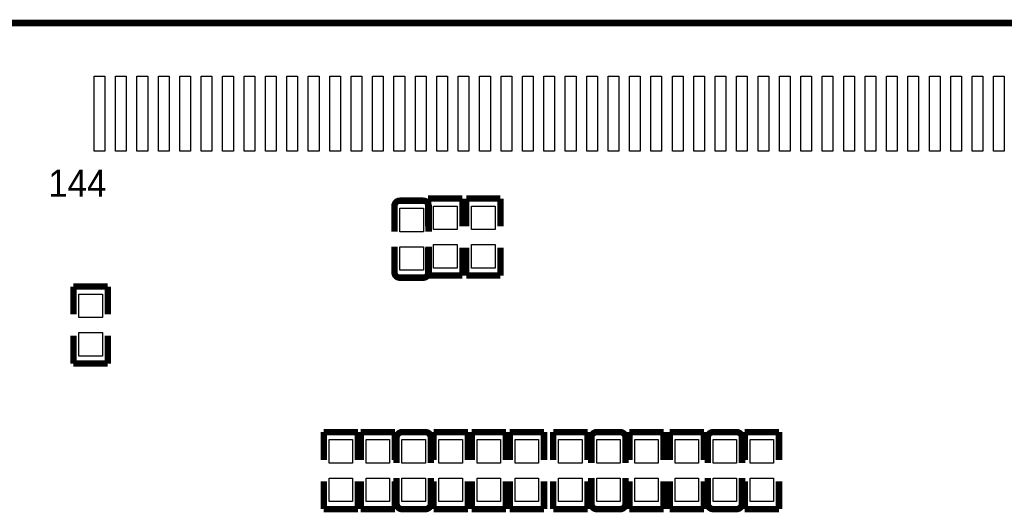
# Model space of a CAD drawing. Extents: x 5 to 312, y -2 to 102.
# Tile 7 of 20: x 56 to 79, y 51 to 63. Entities that reach past the tile are written whole.
import ezdxf

# ---------------------------------------------------------------- set-up
doc = ezdxf.new("R2010")
doc.units = 0
doc.header["$MEASUREMENT"] = 0
doc.layers.add('PG_SILKSCREEN_TOP', color=7, linetype='CONTINUOUS')
doc.layers.add('PIN_TOP', color=3, linetype='CONTINUOUS')

msp = doc.modelspace()

# ---------------------------------------------------------------- linework, layer by layer
at = {"layer": 'PG_SILKSCREEN_TOP'}
for points, const_width in [([(37.71501, 62.66309), (82.7149, 62.66309)], 0.1524), ([(66.313, 58.5579), (65.513, 58.5579)], 0.15009), ([(65.513, 58.5579), (65.513, 57.90791)], 0.15009), ([(66.313, 57.90791), (66.313, 58.5579)], 0.15009), ([(67.202, 58.5579), (66.402, 58.5579)], 0.15009), ([(66.402, 58.5579), (66.402, 57.90791)], 0.15009), ([(67.202, 57.90791), (67.202, 58.5579)], 0.15009), ([(64.7253, 58.3801), (64.7253, 57.78241)], 0.15001), ([(64.8523, 58.5071), (65.3986, 58.5071)], 0.15001), ([(65.5256, 58.3801), (65.5256, 57.78241)], 0.15001), ([(64.7253, 56.8343), (64.7253, 57.43189)], 0.15001), ([(65.513, 56.7581), (65.513, 57.40809)], 0.15009), ([(65.5256, 56.8343), (65.5256, 57.43189)], 0.15001), ([(66.313, 57.40809), (66.313, 56.7581)], 0.15009), ([(66.402, 56.7581), (66.402, 57.40809)], 0.15009), ([(67.202, 57.40809), (67.202, 56.7581)], 0.15009), ([(65.3986, 56.7073), (64.8523, 56.7073)], 0.15001), ([(66.313, 56.7581), (65.513, 56.7581)], 0.15009), ([(67.202, 56.7581), (66.402, 56.7581)], 0.15009), ([(58.0326, 56.5005), (57.2326, 56.5005)], 0.15009), ([(57.2326, 56.5005), (57.2326, 55.85051)], 0.15009), ([(58.0326, 55.85051), (58.0326, 56.5005)], 0.15009), ([(57.2326, 54.7007), (57.2326, 55.35069)], 0.15009), ([(58.0326, 55.35069), (58.0326, 54.7007)], 0.15009), ([(58.0326, 54.7007), (57.2326, 54.7007)], 0.15009), ([(63.0746, 52.44691), (63.0746, 53.0969)], 0.15009), ([(63.0746, 53.0969), (63.8746, 53.0969)], 0.15009), ([(63.8746, 53.0969), (63.8746, 52.44691)], 0.15009), ([(63.9382, 52.44691), (63.9382, 53.0969)], 0.15009), ([(63.9382, 53.0969), (64.7382, 53.0969)], 0.15009), ([(64.7382, 53.0969), (64.7382, 52.44691)], 0.15009), ([(64.9031, 53.0969), (65.4494, 53.0969)], 0.15001), ([(65.64, 52.44691), (65.64, 53.0969)], 0.15009), ([(65.64, 53.0969), (66.44, 53.0969)], 0.15009), ([(66.44, 53.0969), (66.44, 52.44691)], 0.15009), ([(66.529, 52.44691), (66.529, 53.0969)], 0.15009), ([(66.529, 53.0969), (67.329, 53.0969)], 0.15009), ([(67.329, 53.0969), (67.329, 52.44691)], 0.15009), ([(67.418, 52.44691), (67.418, 53.0969)], 0.15009), ([(67.418, 53.0969), (68.218, 53.0969)], 0.15009), ([(68.218, 53.0969), (68.218, 52.44691)], 0.15009), ([(68.434, 52.44691), (68.434, 53.0969)], 0.15009), ([(68.434, 53.0969), (69.234, 53.0969)], 0.15009), ([(69.234, 53.0969), (69.234, 52.44691)], 0.15009), ([(69.45, 53.0969), (69.9963, 53.0969)], 0.15001), ([(70.212, 52.44691), (70.212, 53.0969)], 0.15009), ([(70.212, 53.0969), (71.012, 53.0969)], 0.15009), ([(71.012, 53.0969), (71.012, 52.44691)], 0.15009), ([(71.1518, 52.44691), (71.1518, 53.0969)], 0.15009), ([(71.1518, 53.0969), (71.9518, 53.0969)], 0.15009), ([(71.9518, 53.0969), (71.9518, 52.44691)], 0.15009), ([(72.1675, 53.0969), (72.7138, 53.0969)], 0.15001), ([(73.7044, 53.0969), (72.9044, 53.0969)], 0.15009), ([(72.9044, 53.0969), (72.9044, 52.44691)], 0.15009), ([(73.7044, 52.44691), (73.7044, 53.0969)], 0.15009), ([(64.7761, 52.9699), (64.7761, 52.37221)], 0.15001), ([(65.5764, 52.9699), (65.5764, 52.37221)], 0.15001), ([(69.323, 52.9699), (69.323, 52.37231)], 0.15001), ([(70.1233, 52.9699), (70.1233, 52.37231)], 0.15001), ([(72.0405, 52.9699), (72.0405, 52.37221)], 0.15001), ([(72.8408, 52.9699), (72.8408, 52.37221)], 0.15001), ([(63.0746, 51.94709), (63.0746, 51.2971)], 0.15009), ([(63.8746, 51.2971), (63.8746, 51.94709)], 0.15009), ([(63.9382, 51.94709), (63.9382, 51.2971)], 0.15009), ([(64.7382, 51.2971), (64.7382, 51.94709)], 0.15009), ([(64.7761, 51.4241), (64.7761, 52.02169)], 0.15001), ([(65.5764, 51.4241), (65.5764, 52.02169)], 0.15001), ([(65.64, 51.94709), (65.64, 51.2971)], 0.15009), ([(66.44, 51.2971), (66.44, 51.94709)], 0.15009), ([(66.529, 51.94709), (66.529, 51.2971)], 0.15009), ([(67.329, 51.2971), (67.329, 51.94709)], 0.15009), ([(67.418, 51.94709), (67.418, 51.2971)], 0.15009), ([(68.218, 51.2971), (68.218, 51.94709)], 0.15009), ([(68.434, 51.94709), (68.434, 51.2971)], 0.15009), ([(69.234, 51.2971), (69.234, 51.94709)], 0.15009), ([(69.323, 51.4241), (69.323, 52.02179)], 0.15001), ([(70.1233, 51.4241), (70.1233, 52.02179)], 0.15001), ([(70.212, 51.94709), (70.212, 51.2971)], 0.15009), ([(71.012, 51.2971), (71.012, 51.94709)], 0.15009), ([(71.1518, 51.94709), (71.1518, 51.2971)], 0.15009), ([(71.9518, 51.2971), (71.9518, 51.94709)], 0.15009), ([(72.0405, 51.4241), (72.0405, 52.02169)], 0.15001), ([(72.8408, 51.4241), (72.8408, 52.02169)], 0.15001), ([(72.9044, 51.2971), (72.9044, 51.94709)], 0.15009), ([(73.7044, 51.94709), (73.7044, 51.2971)], 0.15009), ([(63.0746, 51.2971), (63.8746, 51.2971)], 0.15009), ([(63.9382, 51.2971), (64.7382, 51.2971)], 0.15009), ([(65.4494, 51.2971), (64.9031, 51.2971)], 0.15001), ([(65.64, 51.2971), (66.44, 51.2971)], 0.15009), ([(66.529, 51.2971), (67.329, 51.2971)], 0.15009), ([(67.418, 51.2971), (68.218, 51.2971)], 0.15009), ([(68.434, 51.2971), (69.234, 51.2971)], 0.15009), ([(69.9963, 51.2971), (69.45, 51.2971)], 0.15001), ([(70.212, 51.2971), (71.012, 51.2971)], 0.15009), ([(71.1518, 51.2971), (71.9518, 51.2971)], 0.15009), ([(72.7138, 51.2971), (72.1675, 51.2971)], 0.15001), ([(73.7044, 51.2971), (72.9044, 51.2971)], 0.15009)]:
    msp.add_lwpolyline(points, dxfattribs=dict(at, const_width=const_width))
at = {"layer": 'PG_SILKSCREEN_TOP', "const_width": 0.15001}
for points in [[(64.7253, 58.3801, -0.414253), (64.8523, 58.5071)], [(65.3986, 58.5071, -0.414331), (65.5256, 58.3801)], [(64.8523, 56.7073, -0.414253), (64.7253, 56.8343)], [(65.5256, 56.8343, -0.414331), (65.3986, 56.7073)], [(64.7761, 52.9699, -0.414253), (64.9031, 53.0969)], [(65.4494, 53.0969, -0.414331), (65.5764, 52.9699)], [(69.323, 52.9699, -0.414331), (69.45, 53.0969)], [(69.9963, 53.0969, -0.414253), (70.1233, 52.9699)], [(72.0405, 52.9699, -0.414253), (72.1675, 53.0969)], [(72.7138, 53.0969, -0.414331), (72.8408, 52.9699)], [(64.9031, 51.2971, -0.414253), (64.7761, 51.4241)], [(65.5764, 51.4241, -0.414331), (65.4494, 51.2971)], [(69.45, 51.2971, -0.414331), (69.323, 51.4241)], [(70.1233, 51.4241, -0.414253), (69.9963, 51.2971)], [(72.1675, 51.2971, -0.414253), (72.0405, 51.4241)], [(72.8408, 51.4241, -0.414331), (72.7138, 51.2971)]]:
    msp.add_lwpolyline(points, format="xyb", dxfattribs=at)
at = {"layer": 'PIN_TOP'}
for points in [[(57.96484, 61.41796), (57.96484, 59.66785), (57.71493, 59.66785), (57.71493, 61.41796)], [(58.46494, 61.41796), (58.46494, 59.66785), (58.21504, 59.66785), (58.21504, 61.41796)], [(58.96484, 61.41796), (58.96484, 59.66785), (58.71493, 59.66785), (58.71493, 61.41796)], [(59.46494, 61.41796), (59.46494, 59.66785), (59.21503, 59.66785), (59.21503, 61.41796)], [(59.96487, 61.41796), (59.96487, 59.66785), (59.71496, 59.66785), (59.71496, 61.41796)], [(60.46497, 61.41796), (60.46497, 59.66785), (60.21506, 59.66785), (60.21506, 61.41796)], [(60.96486, 61.41796), (60.96486, 59.66785), (60.71495, 59.66785), (60.71495, 61.41796)], [(61.46496, 61.41796), (61.46496, 59.66785), (61.21505, 59.66785), (61.21505, 61.41796)], [(61.96486, 61.41796), (61.96486, 59.66785), (61.71495, 59.66785), (61.71495, 61.41796)], [(62.46496, 61.41796), (62.46496, 59.66785), (62.21505, 59.66785), (62.21505, 61.41796)], [(62.96486, 61.41796), (62.96486, 59.66785), (62.71495, 59.66785), (62.71495, 61.41796)], [(63.46496, 61.41796), (63.46496, 59.66785), (63.21505, 59.66785), (63.21505, 61.41796)], [(63.96486, 61.41796), (63.96486, 59.66785), (63.71495, 59.66785), (63.71495, 61.41796)], [(64.46496, 61.41796), (64.46496, 59.66785), (64.21505, 59.66785), (64.21505, 61.41796)], [(64.96486, 61.41796), (64.96486, 59.66785), (64.71495, 59.66785), (64.71495, 61.41796)], [(65.46496, 61.41796), (65.46496, 59.66785), (65.21505, 59.66785), (65.21505, 61.41796)], [(65.96485, 61.41796), (65.96485, 59.66785), (65.71494, 59.66785), (65.71494, 61.41796)], [(66.46496, 61.41796), (66.46496, 59.66785), (66.21504, 59.66785), (66.21504, 61.41796)], [(66.96485, 61.41796), (66.96485, 59.66785), (66.71494, 59.66785), (66.71494, 61.41796)], [(67.46495, 61.41796), (67.46495, 59.66785), (67.21504, 59.66785), (67.21504, 61.41796)], [(67.96485, 61.41796), (67.96485, 59.66785), (67.71494, 59.66785), (67.71494, 61.41796)], [(68.46495, 61.41796), (68.46495, 59.66785), (68.21504, 59.66785), (68.21504, 61.41796)], [(68.96485, 61.41796), (68.96485, 59.66785), (68.71494, 59.66785), (68.71494, 61.41796)], [(69.46495, 61.41796), (69.46495, 59.66785), (69.21504, 59.66785), (69.21504, 61.41796)], [(69.96485, 61.41796), (69.96485, 59.66785), (69.71493, 59.66785), (69.71493, 61.41796)], [(70.46495, 61.41796), (70.46495, 59.66785), (70.21504, 59.66785), (70.21504, 61.41796)], [(70.96484, 61.41796), (70.96484, 59.66785), (70.71493, 59.66785), (70.71493, 61.41796)], [(71.46495, 61.41796), (71.46495, 59.66785), (71.21503, 59.66785), (71.21503, 61.41796)], [(71.96487, 61.41796), (71.96487, 59.66785), (71.71496, 59.66785), (71.71496, 61.41796)], [(72.46494, 61.41796), (72.46494, 59.66785), (72.21503, 59.66785), (72.21503, 61.41796)], [(72.96476, 61.41796), (72.96476, 59.66785), (72.71485, 59.66785), (72.71485, 61.41796)], [(73.46497, 61.41796), (73.46497, 59.66785), (73.21506, 59.66785), (73.21506, 61.41796)], [(73.96476, 61.41796), (73.96476, 59.66785), (73.71485, 59.66785), (73.71485, 61.41796)], [(74.46496, 61.41796), (74.46496, 59.66785), (74.21505, 59.66785), (74.21505, 61.41796)], [(74.96476, 61.41796), (74.96476, 59.66785), (74.71485, 59.66785), (74.71485, 61.41796)], [(75.46496, 61.41796), (75.46496, 59.66785), (75.21505, 59.66785), (75.21505, 61.41796)], [(75.96476, 61.41796), (75.96476, 59.66785), (75.71485, 59.66785), (75.71485, 61.41796)], [(76.46496, 61.41796), (76.46496, 59.66785), (76.21505, 59.66785), (76.21505, 61.41796)], [(76.96476, 61.41796), (76.96476, 59.66785), (76.71484, 59.66785), (76.71484, 61.41796)], [(77.46496, 61.41796), (77.46496, 59.66785), (77.21505, 59.66785), (77.21505, 61.41796)], [(77.96475, 61.41796), (77.96475, 59.66785), (77.71484, 59.66785), (77.71484, 61.41796)], [(78.46496, 61.41796), (78.46496, 59.66785), (78.21505, 59.66785), (78.21505, 61.41796)], [(78.96475, 61.41796), (78.96475, 59.66785), (78.71484, 59.66785), (78.71484, 61.41796)], [(64.85059, 58.33229), (65.40061, 58.33229), (65.40061, 57.78228), (64.85059, 57.78228)], [(65.63799, 58.38309), (66.18801, 58.38309), (66.18801, 57.83308), (65.63799, 57.83308)], [(66.52699, 58.38309), (67.07701, 58.38309), (67.07701, 57.83308), (66.52699, 57.83308)], [(65.63799, 57.48292), (66.18801, 57.48292), (66.18801, 56.93291), (65.63799, 56.93291)], [(66.52699, 57.48292), (67.07701, 57.48292), (67.07701, 56.93291), (66.52699, 56.93291)], [(64.85059, 57.43212), (65.40061, 57.43212), (65.40061, 56.88211), (64.85059, 56.88211)], [(57.35759, 56.32569), (57.90761, 56.32569), (57.90761, 55.77568), (57.35759, 55.77568)], [(57.35759, 55.42552), (57.90761, 55.42552), (57.90761, 54.87551), (57.35759, 54.87551)], [(63.74961, 52.37208), (63.19959, 52.37208), (63.19959, 52.92209), (63.74961, 52.92209)], [(64.61321, 52.37208), (64.06319, 52.37208), (64.06319, 52.92209), (64.61321, 52.92209)], [(64.90139, 52.92209), (65.45141, 52.92209), (65.45141, 52.37208), (64.90139, 52.37208)], [(66.31501, 52.37208), (65.76499, 52.37208), (65.76499, 52.92209), (66.31501, 52.92209)], [(67.20401, 52.37208), (66.65399, 52.37208), (66.65399, 52.92209), (67.20401, 52.92209)], [(68.09301, 52.37208), (67.54299, 52.37208), (67.54299, 52.92209), (68.09301, 52.92209)], [(69.10901, 52.37208), (68.55899, 52.37208), (68.55899, 52.92209), (69.10901, 52.92209)], [(69.99801, 52.37208), (69.44799, 52.37208), (69.44799, 52.92209), (69.99801, 52.92209)], [(70.88701, 52.37208), (70.33699, 52.37208), (70.33699, 52.92209), (70.88701, 52.92209)], [(71.82681, 52.37208), (71.27679, 52.37208), (71.27679, 52.92209), (71.82681, 52.92209)], [(72.16579, 52.92209), (72.71581, 52.92209), (72.71581, 52.37208), (72.16579, 52.37208)], [(73.02939, 52.92209), (73.57941, 52.92209), (73.57941, 52.37208), (73.02939, 52.37208)], [(63.74961, 51.47191), (63.19959, 51.47191), (63.19959, 52.02192), (63.74961, 52.02192)], [(64.61321, 51.47191), (64.06319, 51.47191), (64.06319, 52.02192), (64.61321, 52.02192)], [(64.90139, 52.02192), (65.45141, 52.02192), (65.45141, 51.47191), (64.90139, 51.47191)], [(66.31501, 51.47191), (65.76499, 51.47191), (65.76499, 52.02192), (66.31501, 52.02192)], [(67.20401, 51.47191), (66.65399, 51.47191), (66.65399, 52.02192), (67.20401, 52.02192)], [(68.09301, 51.47191), (67.54299, 51.47191), (67.54299, 52.02192), (68.09301, 52.02192)], [(69.10901, 51.47191), (68.55899, 51.47191), (68.55899, 52.02192), (69.10901, 52.02192)], [(69.99801, 51.47191), (69.44799, 51.47191), (69.44799, 52.02192), (69.99801, 52.02192)], [(70.88701, 51.47191), (70.33699, 51.47191), (70.33699, 52.02192), (70.88701, 52.02192)], [(71.82681, 51.47191), (71.27679, 51.47191), (71.27679, 52.02192), (71.82681, 52.02192)], [(72.16579, 52.02192), (72.71581, 52.02192), (72.71581, 51.47191), (72.16579, 51.47191)], [(73.02939, 52.02192), (73.57941, 52.02192), (73.57941, 51.47191), (73.02939, 51.47191)]]:
    msp.add_lwpolyline(points, close=True, dxfattribs=at)

# ---------------------------------------------------------------- texts
at = {"layer": 'PG_SILKSCREEN_TOP', "width": 0.96}
msp.add_text('144', height=0.635, dxfattribs=at).set_placement((56.642, 58.5978))

doc.saveas('drawing.dxf')
